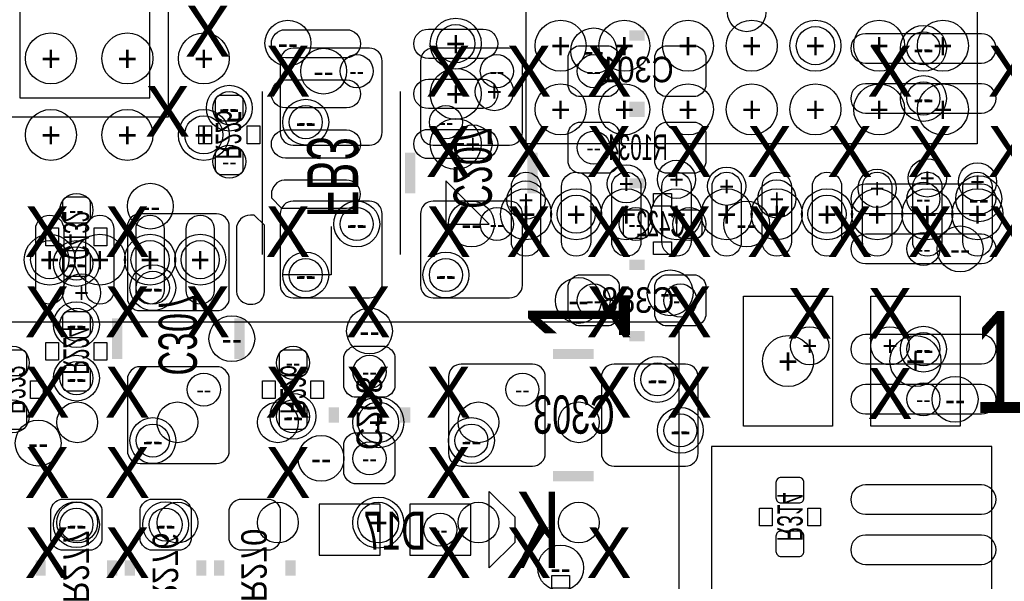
# Model space of a CAD drawing. Extents: x -22 to 398, y -34 to 263.
# Tile 39 of 48: x 39.51 to 49.32, y 41.73 to 47.33. Entities that reach past the tile are written whole.
import ezdxf
from ezdxf.enums import TextEntityAlignment as Align

# ---------------------------------------------------------------- set-up
doc = ezdxf.new("R2010")
doc.units = 0
for name, color, linetype in [('ASSY_BOT', 211, 'CONTINUOUS'), ('BOT', 153, 'CONTINUOUS'), ('DRILL', 254, 'CONTINUOUS'), ('SILK_BOT', 120, 'CONTINUOUS'), ('SILK_TOP', 211, 'CONTINUOUS'), ('TOP', 5, 'CONTINUOUS')]:
    doc.layers.add(name, color=color, linetype=linetype)

# ---------------------------------------------------------------- blocks, each defined once
blk = doc.blocks.new('FIGURE_CIRCLE')
blk.add_circle((0, 0), 0.5)

msp = doc.modelspace()

# ---------------------------------------------------------------- linework, layer by layer
at = {"layer": 'BOT'}
for points in [[(39.511478, 47.570898), (39.511478, 46.554898), (40.806878, 46.554898), (40.806878, 47.570898)], [(43.102784, 41.99382), (43.102784, 42.50182), (42.493184, 42.50182), (42.493184, 41.99382)], [(44.007024, 41.99382), (44.007024, 42.50182), (43.397424, 42.50182), (43.397424, 41.99382)]]:
    msp.add_lwpolyline(points, close=True, dxfattribs=at)
for points in [[(49.095152, 47.193454), (47.939452, 47.193454, 1), (47.939452, 46.901354), (49.095152, 46.901354, 1)], [(42.996104, 47.04842), (42.234104, 47.04842, 0.414214), (42.107104, 46.92142), (42.107104, 46.21022, 0.414214), (42.234104, 46.08322), (42.996104, 46.08322, 0.414214), (43.123104, 46.21022), (43.123104, 46.92142, 0.414214)], [(44.393104, 47.04842), (43.631104, 47.04842, 0.414214), (43.504104, 46.92142), (43.504104, 46.21022, 0.414214), (43.631104, 46.08322), (44.393104, 46.08322, 0.414214), (44.520104, 46.21022), (44.520104, 46.92142, 0.414214)], [(45.078904, 47.07382), (45.383704, 47.07382, -0.294587), (45.485304, 46.97222), (45.485304, 46.66742, -0.294587), (45.383704, 46.56582), (45.078904, 46.56582, -0.294587), (44.977304, 46.66742), (44.977304, 46.97222, -0.294587)], [(45.942504, 47.07382), (46.247304, 47.07382, -0.294587), (46.348904, 46.97222), (46.348904, 46.66742, -0.294587), (46.247304, 46.56582), (45.942504, 46.56582, -0.294587), (45.840904, 46.66742), (45.840904, 46.97222, -0.294587)], [(49.095152, 46.693836), (47.939452, 46.693836, 1), (47.939452, 46.401736), (49.095152, 46.401736, 1)], [(41.510204, 46.57852, 0.414214), (41.459404, 46.52772), (41.459404, 46.37532, 0.414214), (41.510204, 46.32452), (41.688004, 46.32452, 0.414214), (41.738804, 46.37532), (41.738804, 46.52772, 0.414214), (41.688004, 46.57852)], [(45.078904, 46.31182), (45.383704, 46.31182, -0.294587), (45.485304, 46.21022), (45.485304, 45.90542, -0.294587), (45.383704, 45.80382), (45.078904, 45.80382, -0.294587), (44.977304, 45.90542), (44.977304, 46.21022, -0.294587)], [(45.942504, 46.31182), (46.247304, 46.31182, -0.294587), (46.348904, 46.21022), (46.348904, 45.90542, -0.294587), (46.247304, 45.80382), (45.942504, 45.80382, -0.294587), (45.840904, 45.90542), (45.840904, 46.21022, -0.294587)], [(41.510204, 46.04512, 0.414214), (41.459404, 45.99432), (41.459404, 45.84192, 0.414214), (41.510204, 45.79112), (41.688004, 45.79112, 0.414214), (41.738804, 45.84192), (41.738804, 45.99432, 0.414214), (41.688004, 46.04512)], [(49.095152, 45.693838), (47.939452, 45.693838, 1), (47.939452, 45.401738), (49.095152, 45.401738, 1)], [(40.164004, 45.30852, 0.414214), (40.214804, 45.35932), (40.214804, 45.51172, 0.414214), (40.164004, 45.56252), (39.986204, 45.56252, 0.414214), (39.935404, 45.51172), (39.935404, 45.35932, 0.414214), (39.986204, 45.30852)], [(42.996104, 45.52442), (42.234104, 45.52442, 0.414214), (42.107104, 45.39742), (42.107104, 44.68622, 0.414214), (42.234104, 44.55922), (42.996104, 44.55922, 0.414214), (43.123104, 44.68622), (43.123104, 45.39742, 0.414214)], [(44.393104, 45.52442), (43.631104, 45.52442, 0.414214), (43.504104, 45.39742), (43.504104, 44.68622, 0.414214), (43.631104, 44.55922), (44.393104, 44.55922, 0.414214), (44.520104, 44.68622), (44.520104, 45.39742, 0.414214)], [(41.472104, 45.39742), (40.710104, 45.39742, 0.414214), (40.583104, 45.27042), (40.583104, 44.55922, 0.414214), (40.710104, 44.43222), (41.472104, 44.43222, 0.414214), (41.599104, 44.55922), (41.599104, 45.27042, 0.414214)], [(45.777404, 45.38472, 0.414214), (45.726604, 45.43552), (45.574204, 45.43552, 0.414214), (45.523404, 45.38472), (45.523404, 45.20692, 0.414214), (45.574204, 45.15612), (45.726604, 45.15612, 0.414214), (45.777404, 45.20692)], [(46.310804, 45.38472, 0.414214), (46.260004, 45.43552), (46.107604, 45.43552, 0.414214), (46.056804, 45.38472), (46.056804, 45.20692, 0.414214), (46.107604, 45.15612), (46.260004, 45.15612, 0.414214), (46.310804, 45.20692)], [(49.095152, 45.193966), (47.939452, 45.193966, 1), (47.939452, 44.901866), (49.095152, 44.901866, 1)], [(39.986204, 45.02912, 0.414214), (39.935404, 44.97832), (39.935404, 44.82592, 0.414214), (39.986204, 44.77512), (40.164004, 44.77512, 0.414214), (40.214804, 44.82592), (40.214804, 44.97832, 0.414214), (40.164004, 45.02912)], [(45.078904, 44.78782), (45.383704, 44.78782, -0.294587), (45.485304, 44.68622), (45.485304, 44.38142, -0.294587), (45.383704, 44.27982), (45.078904, 44.27982, -0.294587), (44.977304, 44.38142), (44.977304, 44.68622, -0.294587)], [(45.942504, 44.78782), (46.247304, 44.78782, -0.294587), (46.348904, 44.68622), (46.348904, 44.38142, -0.294587), (46.247304, 44.27982), (45.942504, 44.27982, -0.294587), (45.840904, 44.38142), (45.840904, 44.68622, -0.294587)], [(40.164004, 44.16552, 0.414214), (40.214804, 44.21632), (40.214804, 44.36872, 0.414214), (40.164004, 44.41952), (39.986204, 44.41952, 0.414214), (39.935404, 44.36872), (39.935404, 44.21632, 0.414214), (39.986204, 44.16552)], [(49.095152, 44.193968), (47.939452, 44.193968, 1), (47.939452, 43.901868), (49.095152, 43.901868, 1)], [(43.250104, 43.97502), (43.250104, 43.67022, -0.294587), (43.148504, 43.56862), (42.843704, 43.56862, -0.294587), (42.742104, 43.67022), (42.742104, 43.97502, -0.294587), (42.843704, 44.07662), (43.148504, 44.07662, -0.294587)], [(39.529004, 43.78452, 0.414214), (39.579804, 43.83532), (39.579804, 43.98772, 0.414214), (39.529004, 44.03852), (39.351204, 44.03852, 0.414214), (39.300404, 43.98772), (39.300404, 43.83532, 0.414214), (39.351204, 43.78452)], [(42.323004, 43.78452, 0.414214), (42.373804, 43.83532), (42.373804, 43.98772, 0.414214), (42.323004, 44.03852), (42.145204, 44.03852, 0.414214), (42.094404, 43.98772), (42.094404, 43.83532, 0.414214), (42.145204, 43.78452)], [(40.164004, 43.63212, 0.414214), (40.214804, 43.68292), (40.214804, 43.83532, 0.414214), (40.164004, 43.88612), (39.986204, 43.88612, 0.414214), (39.935404, 43.83532), (39.935404, 43.68292, 0.414214), (39.986204, 43.63212)], [(41.472104, 43.87342), (40.710104, 43.87342, 0.414214), (40.583104, 43.74642), (40.583104, 43.03522, 0.414214), (40.710104, 42.90822), (41.472104, 42.90822, 0.414214), (41.599104, 43.03522), (41.599104, 43.74642, 0.414214)], [(43.783504, 43.77182), (43.783504, 43.00982, 0.414214), (43.910504, 42.88282), (44.621704, 42.88282, 0.414214), (44.748704, 43.00982), (44.748704, 43.77182, 0.414214), (44.621704, 43.89882), (43.910504, 43.89882, 0.414214)], [(45.307504, 43.77182), (45.307504, 43.00982, 0.414214), (45.434504, 42.88282), (46.145704, 42.88282, 0.414214), (46.272704, 43.00982), (46.272704, 43.77182, 0.414214), (46.145704, 43.89882), (45.434504, 43.89882, 0.414214)], [(49.095152, 43.69435), (47.939452, 43.69435, 1), (47.939452, 43.40225), (49.095152, 43.40225, 1)], [(39.529004, 43.25112, 0.414214), (39.579804, 43.30192), (39.579804, 43.45432, 0.414214), (39.529004, 43.50512), (39.351204, 43.50512, 0.414214), (39.300404, 43.45432), (39.300404, 43.30192, 0.414214), (39.351204, 43.25112)], [(42.323004, 43.25112, 0.414214), (42.373804, 43.30192), (42.373804, 43.45432, 0.414214), (42.323004, 43.50512), (42.145204, 43.50512, 0.414214), (42.094404, 43.45432), (42.094404, 43.30192, 0.414214), (42.145204, 43.25112)], [(43.250104, 43.11142), (43.250104, 42.80662, -0.294587), (43.148504, 42.70502), (42.843704, 42.70502, -0.294587), (42.742104, 42.80662), (42.742104, 43.11142, -0.294587), (42.843704, 43.21302), (43.148504, 43.21302, -0.294587)], [(47.276004, 42.51452, 0.414214), (47.326804, 42.56532), (47.326804, 42.71772, 0.414214), (47.276004, 42.76852), (47.098204, 42.76852, 0.414214), (47.047404, 42.71772), (47.047404, 42.56532, 0.414214), (47.098204, 42.51452)], [(49.095152, 42.694352), (47.939452, 42.694352, 1), (47.939452, 42.402252), (49.095152, 42.402252, 1)], [(39.821104, 42.14622), (39.821104, 42.45102, -0.294587), (39.922704, 42.55262), (40.227504, 42.55262, -0.294587), (40.329104, 42.45102), (40.329104, 42.14622, -0.294587), (40.227504, 42.04462), (39.922704, 42.04462, -0.294587)], [(40.710104, 42.14622), (40.710104, 42.45102, -0.294587), (40.811704, 42.55262), (41.116504, 42.55262, -0.294587), (41.218104, 42.45102), (41.218104, 42.14622, -0.294587), (41.116504, 42.04462), (40.811704, 42.04462, -0.294587)], [(41.599104, 42.14622), (41.599104, 42.45102, -0.294587), (41.700704, 42.55262), (42.005504, 42.55262, -0.294587), (42.107104, 42.45102), (42.107104, 42.14622, -0.294587), (42.005504, 42.04462), (41.700704, 42.04462, -0.294587)], [(47.276004, 41.98112, 0.414214), (47.326804, 42.03192), (47.326804, 42.18432, 0.414214), (47.276004, 42.23512), (47.098204, 42.23512, 0.414214), (47.047404, 42.18432), (47.047404, 42.03192, 0.414214), (47.098204, 41.98112)], [(49.095152, 42.19448), (47.939452, 42.19448, 1), (47.939452, 41.90238), (49.095152, 41.90238, 1)]]:
    msp.add_lwpolyline(points, format="xyb", close=True, dxfattribs=at)
at = {"layer": 'SILK_BOT'}
for points in [[(37.128704, 49.56302), (40.989504, 49.56302), (40.989504, 46.36262), (37.128704, 46.36262)], [(41.294304, 46.27372), (41.421304, 46.27372), (41.421304, 46.09592), (41.294304, 46.09592)], [(41.776904, 46.27372), (41.903904, 46.27372), (41.903904, 46.09592), (41.776904, 46.09592)], [(46.006004, 45.60062), (46.006004, 45.47362), (45.828204, 45.47362), (45.828204, 45.60062)], [(39.897304, 45.07992), (39.770304, 45.07992), (39.770304, 45.25772), (39.897304, 45.25772)], [(40.379904, 45.07992), (40.252904, 45.07992), (40.252904, 45.25772), (40.379904, 45.25772)], [(46.006004, 45.11802), (46.006004, 44.99102), (45.828204, 44.99102), (45.828204, 45.11802)], [(39.897304, 43.93692), (39.770304, 43.93692), (39.770304, 44.11472), (39.897304, 44.11472)], [(40.379904, 43.93692), (40.252904, 43.93692), (40.252904, 44.11472), (40.379904, 44.11472)], [(39.744904, 43.55592), (39.617904, 43.55592), (39.617904, 43.73372), (39.744904, 43.73372)], [(42.056304, 43.55592), (41.929304, 43.55592), (41.929304, 43.73372), (42.056304, 43.73372)], [(42.538904, 43.55592), (42.411904, 43.55592), (42.411904, 43.73372), (42.538904, 43.73372)], [(44.189904, 41.86682), (44.189904, 42.62882), (44.443904, 42.37482), (44.443904, 42.12082)], [(47.009304, 42.28592), (46.882304, 42.28592), (46.882304, 42.46372), (47.009304, 42.46372)], [(47.491904, 42.28592), (47.364904, 42.28592), (47.364904, 42.46372), (47.491904, 42.46372)], [(44.990004, 41.79062), (44.990004, 41.66362), (44.812204, 41.66362), (44.812204, 41.79062)]]:
    msp.add_lwpolyline(points, close=True, dxfattribs=at)
at = {"layer": 'SILK_BOT', "const_width": 0.1016}
for points in [[(45.586904, 47.17542), (45.739304, 47.17542)], [(45.586904, 46.46422), (45.739304, 46.46422)], [(45.586904, 46.41342), (45.739304, 46.41342)], [(43.402504, 45.60062), (43.402504, 46.00702)], [(44.621704, 45.60062), (44.621704, 46.00702)], [(45.586904, 45.70222), (45.739304, 45.70222)], [(45.586904, 44.88942), (45.739304, 44.88942)], [(40.481504, 43.94962), (40.481504, 44.35602)], [(41.700704, 43.94962), (41.700704, 44.35602)], [(45.586904, 44.17822), (45.739304, 44.17822)], [(45.231304, 44.00042), (44.824904, 44.00042)], [(42.640504, 43.46702), (42.640504, 43.31462)], [(43.351704, 43.46702), (43.351704, 43.31462)], [(45.231304, 42.78122), (44.824904, 42.78122)], [(39.719504, 41.79062), (39.719504, 41.94302)], [(40.430704, 41.79062), (40.430704, 41.94302)], [(40.608504, 41.79062), (40.608504, 41.94302)], [(41.319704, 41.79062), (41.319704, 41.94302)], [(41.497504, 41.79062), (41.497504, 41.94302)], [(42.208704, 41.79062), (42.208704, 41.94302)]]:
    msp.add_lwpolyline(points, dxfattribs=at)
at = {"layer": 'SILK_BOT'}
for points in [[(41.929304, 44.99102), (41.929304, 46.61662)], [(43.300904, 46.61662), (43.300904, 44.99102)]]:
    msp.add_lwpolyline(points, dxfattribs=at)
at = {"layer": 'SILK_TOP'}
for points in [[(43.758104, 45.72762), (43.758104, 45.29582), (44.189904, 45.29582), (43.758104, 45.72762)], [(42.615104, 45.27042), (42.615104, 44.78782), (42.132504, 44.78782)], [(46.08322, 44.318936), (35.082988, 44.318936), (35.082988, 33.318704), (46.08322, 33.318704), (46.08322, 44.318936)]]:
    msp.add_lwpolyline(points, dxfattribs=at)
msp.add_lwpolyline([(49.200054, 38.4556), (49.200054, 43.0784), (46.406054, 43.0784), (46.406054, 38.4556)], close=True, dxfattribs=at)
at = {"layer": 'TOP'}
for points in [[(49.054004, 46.09592), (44.558204, 46.09592), (44.558204, 50.59172), (49.054004, 50.59172)], [(47.612554, 43.2816), (46.723554, 43.2816), (46.723554, 44.577), (47.612554, 44.577)], [(48.882554, 43.2816), (47.993554, 43.2816), (47.993554, 44.577), (48.882554, 44.577)]]:
    msp.add_lwpolyline(points, close=True, dxfattribs=at)
for points in [[(42.157904, 47.233586), (42.767504, 47.233586, -1), (42.767504, 46.954186), (42.157904, 46.954186, -1)], [(43.583098, 47.239936), (44.129198, 47.239936, -1), (44.129198, 46.947836), (43.583098, 46.947836, -1)], [(42.157904, 46.73346), (42.767504, 46.73346, -1), (42.767504, 46.45406), (42.157904, 46.45406, -1)], [(43.583098, 46.73981), (44.129198, 46.73981, -1), (44.129198, 46.44771), (43.583098, 46.44771, -1)], [(42.157904, 46.233588), (42.767504, 46.233588, -1), (42.767504, 45.954188), (42.157904, 45.954188, -1)], [(43.583098, 46.239938), (44.129198, 46.239938, -1), (44.129198, 45.947838), (43.583098, 45.947838, -1)], [(42.767504, 45.733462), (42.145204, 45.733462, 0.386607), (42.018204, 45.593762), (42.018204, 45.555662), (42.119804, 45.454062), (42.767504, 45.454062, 0.414214), (42.907204, 45.593762, 0.414214)], [(44.702222, 45.666914), (44.702222, 45.120814, -1), (44.410122, 45.120814), (44.410122, 45.666914, -1)], [(45.202094, 45.666914), (45.202094, 45.120814, -1), (44.909994, 45.120814), (44.909994, 45.666914, -1)], [(45.70222, 45.666914), (45.70222, 45.120814, -1), (45.41012, 45.120814), (45.41012, 45.666914, -1)], [(46.202092, 45.666914), (46.202092, 45.120814, -1), (45.909992, 45.120814), (45.909992, 45.666914, -1)], [(46.702218, 45.666914), (46.702218, 45.120814, -1), (46.410118, 45.120814), (46.410118, 45.666914, -1)], [(47.20209, 45.666914), (47.20209, 45.120814, -1), (46.90999, 45.120814), (46.90999, 45.666914, -1)], [(47.702216, 45.666914), (47.702216, 45.120814, -1), (47.410116, 45.120814), (47.410116, 45.666914, -1)], [(48.202088, 45.666914), (48.202088, 45.120814, -1), (47.909988, 45.120814), (47.909988, 45.666914, -1)], [(48.702214, 45.666914), (48.702214, 45.120814, -1), (48.410114, 45.120814), (48.410114, 45.666914, -1)], [(49.202086, 45.666914), (49.202086, 45.120814, -1), (48.909986, 45.120814), (48.909986, 45.666914, -1)], [(39.948866, 45.24502), (39.948866, 44.63542, -1), (39.669466, 44.63542), (39.669466, 45.24502, -1)], [(40.448738, 45.24502), (40.448738, 44.63542, -1), (40.169338, 44.63542), (40.169338, 45.24502, -1)], [(40.948864, 45.24502), (40.948864, 44.63542, -1), (40.669464, 44.63542), (40.669464, 45.24502, -1)], [(41.448736, 45.24502), (41.448736, 44.63542, -1), (41.169336, 44.63542), (41.169336, 45.24502, -1)], [(41.809162, 44.49572), (41.833546, 44.49572, 0.386263), (41.948862, 44.62272), (41.948862, 45.28312), (41.847262, 45.38472), (41.809162, 45.38472, 0.414214), (41.669462, 45.24502), (41.669462, 44.62272, 0.386607)]]:
    msp.add_lwpolyline(points, format="xyb", close=True, dxfattribs=at)
for centre in [(40.083232, 43.318938), (41.082976, 43.318938), (42.083228, 43.318938), (43.083226, 43.318938), (44.083224, 43.318938), (45.083222, 43.318938), (40.083232, 42.31894), (41.082976, 42.31894), (42.083228, 42.31894), (43.083226, 42.31894), (44.083224, 42.31894), (45.083222, 42.31894)]:
    msp.add_circle(centre, 0.2032, dxfattribs=at)

# ---------------------------------------------------------------- block references
at = {"layer": 'DRILL'}
for p, xscale, yscale in [((46.755304, 47.40402), 0.381, 0.381), ((42.183304, 47.09922), 0.4572, 0.4572), ((43.856148, 47.093886), 0.508, 0.508), ((44.901104, 47.07382), 0.508, 0.508), ((45.536104, 47.07382), 0.508, 0.508), ((46.171104, 47.07382), 0.508, 0.508), ((46.806104, 47.07382), 0.508, 0.508), ((47.441104, 47.07382), 0.508, 0.508), ((48.076104, 47.07382), 0.508, 0.508), ((48.711104, 47.07382), 0.508, 0.508), ((43.856148, 47.093886), 0.381, 0.381), ((45.231304, 47.02302), 0.4572, 0.4572), ((47.441104, 47.07382), 0.381, 0.381), ((48.517302, 47.047404), 0.4572, 0.4572), ((48.517302, 47.047404), 0.3302, 0.3302), ((39.821104, 46.94682), 0.508, 0.508), ((40.583104, 46.94682), 0.508, 0.508), ((41.345104, 46.94682), 0.508, 0.508), ((42.538904, 46.81982), 0.4572, 0.4572), ((42.869104, 46.81982), 0.3302, 0.3302), ((44.266104, 46.81982), 0.3302, 0.3302), ((45.231304, 46.81982), 0.3302, 0.3302), ((43.856148, 46.59376), 0.508, 0.508), ((44.240704, 46.61662), 0.381, 0.381), ((48.517302, 46.547786), 0.4572, 0.4572), ((41.599104, 46.45152), 0.4572, 0.4572), ((41.599104, 46.45152), 0.3302, 0.3302), ((44.901104, 46.43882), 0.508, 0.508), ((45.536104, 46.43882), 0.508, 0.508), ((46.171104, 46.43882), 0.508, 0.508), ((46.806104, 46.43882), 0.508, 0.508), ((47.441104, 46.43882), 0.508, 0.508), ((48.076104, 46.43882), 0.508, 0.508), ((48.517302, 46.547786), 0.3302, 0.3302), ((48.711104, 46.43882), 0.508, 0.508), ((42.361104, 46.31182), 0.4572, 0.4572), ((39.821104, 46.18482), 0.508, 0.508), ((40.583104, 46.18482), 0.508, 0.508), ((41.345104, 46.18482), 0.508, 0.508), ((42.361104, 46.31182), 0.3302, 0.3302), ((43.758104, 46.31182), 0.3302, 0.3302), ((41.345104, 46.18482), 0.381, 0.381), ((43.856148, 46.093888), 0.508, 0.508), ((44.026836, 46.093888), 0.381, 0.381), ((45.231304, 46.05782), 0.3302, 0.3302), ((41.599104, 45.91812), 0.3302, 0.3302), ((46.056042, 45.741082), 0.381, 0.381), ((48.556164, 45.75556), 0.381, 0.381), ((45.55617, 45.696886), 0.381, 0.381), ((46.556168, 45.672756), 0.381, 0.381), ((48.056038, 45.65142), 0.381, 0.381), ((49.056036, 45.716952), 0.381, 0.381), ((47.05604, 45.546264), 0.381, 0.381), ((49.068736, 45.547788), 0.4572, 0.4572), ((40.811704, 45.47362), 0.4572, 0.4572), ((44.556172, 45.393864), 0.508, 0.508), ((44.556172, 45.535088), 0.381, 0.381), ((45.056044, 45.393864), 0.508, 0.508), ((45.55617, 45.393864), 0.508, 0.508), ((46.056042, 45.393864), 0.508, 0.508), ((46.556168, 45.393864), 0.508, 0.508), ((47.05604, 45.393864), 0.508, 0.508), ((47.556166, 45.393864), 0.508, 0.508), ((48.056038, 45.393864), 0.508, 0.508), ((48.556164, 45.393864), 0.508, 0.508), ((48.517302, 45.547788), 0.3302, 0.3302), ((49.056036, 45.393864), 0.508, 0.508), ((40.075104, 45.43552), 0.3302, 0.3302), ((45.056044, 45.393864), 0.381, 0.381), ((47.556166, 45.393864), 0.381, 0.381), ((42.869104, 45.29582), 0.4572, 0.4572), ((42.869104, 45.29582), 0.3302, 0.3302), ((44.012104, 45.29582), 0.4572, 0.4572), ((44.266104, 45.29582), 0.3302, 0.3302), ((45.650404, 45.29582), 0.3302, 0.3302), ((46.183804, 45.29582), 0.3302, 0.3302), ((46.755304, 45.29582), 0.4572, 0.4572), ((48.882808, 45.047916), 0.4572, 0.4572), ((39.809166, 44.94022), 0.508, 0.508), ((40.309038, 44.94022), 0.508, 0.508), ((40.809164, 44.94022), 0.508, 0.508), ((41.309036, 44.94022), 0.508, 0.508), ((48.517302, 45.047916), 0.3302, 0.3302), ((39.809166, 44.94022), 0.381, 0.381), ((40.075104, 44.90212), 0.4572, 0.4572), ((40.075104, 44.90212), 0.3302, 0.3302), ((40.809164, 44.94022), 0.381, 0.381), ((41.309036, 44.94022), 0.381, 0.381), ((42.361104, 44.78782), 0.4572, 0.4572), ((42.361104, 44.78782), 0.3302, 0.3302), ((43.758104, 44.78782), 0.4572, 0.4572), ((43.758104, 44.78782), 0.3302, 0.3302), ((40.837104, 44.66082), 0.4572, 0.4572), ((40.125904, 44.61002), 0.381, 0.381), ((40.837104, 44.66082), 0.3302, 0.3302), ((45.078904, 44.53382), 0.4572, 0.4572), ((45.993304, 44.61002), 0.4572, 0.4572), ((45.231304, 44.53382), 0.3302, 0.3302), ((46.094904, 44.53382), 0.3302, 0.3302), ((40.075104, 44.29252), 0.4572, 0.4572), ((40.075104, 44.29252), 0.3302, 0.3302), ((42.996104, 44.22902), 0.4572, 0.4572), ((41.624504, 44.15282), 0.4572, 0.4572), ((47.383954, 44.0817), 0.381, 0.381), ((48.184054, 44.0817), 0.381, 0.381), ((48.517302, 44.047918), 0.4572, 0.4572), ((47.168054, 43.9293), 0.508, 0.508), ((48.438054, 43.9293), 0.508, 0.508), ((48.517302, 44.047918), 0.3302, 0.3302), ((39.440104, 43.91152), 0.3302, 0.3302), ((42.234104, 43.91152), 0.3302, 0.3302), ((40.075104, 43.75912), 0.4572, 0.4572), ((42.996104, 43.82262), 0.3302, 0.3302), ((45.866304, 43.74642), 0.4572, 0.4572), ((40.075104, 43.75912), 0.3302, 0.3302), ((45.866304, 43.74642), 0.3302, 0.3302), ((41.345104, 43.64482), 0.3302, 0.3302), ((44.520104, 43.64482), 0.3302, 0.3302), ((48.833024, 43.5483), 0.4572, 0.4572), ((48.517302, 43.5483), 0.3302, 0.3302), ((42.234104, 43.37812), 0.4572, 0.4572), ((43.083226, 43.318938), 0.508, 0.508), ((39.440104, 43.37812), 0.3302, 0.3302), ((42.234104, 43.37812), 0.3302, 0.3302), ((46.094904, 43.23842), 0.4572, 0.4572), ((46.094904, 43.23842), 0.3302, 0.3302), ((39.694104, 43.11142), 0.4572, 0.4572), ((40.837104, 43.13682), 0.4572, 0.4572), ((40.837104, 43.13682), 0.3302, 0.3302), ((44.012104, 43.13682), 0.4572, 0.4572), ((44.012104, 43.13682), 0.3302, 0.3302), ((42.513504, 42.95902), 0.4572, 0.4572), ((42.996104, 42.95902), 0.3302, 0.3302), ((40.075104, 42.29862), 0.4572, 0.4572), ((40.964104, 42.29862), 0.4572, 0.4572), ((43.083226, 42.31894), 0.508, 0.508), ((40.075104, 42.29862), 0.3302, 0.3302), ((40.964104, 42.29862), 0.3302, 0.3302), ((43.702224, 42.24782), 0.3302, 0.3302), ((44.901104, 41.86682), 0.4572, 0.4572)]:
    msp.add_blockref('FIGURE_CIRCLE', p, dxfattribs=dict(at, xscale=xscale, yscale=yscale))

# ---------------------------------------------------------------- texts
at = {"layer": 'ASSY_BOT', "text_generation_flag": 2}
for s, height, width, p in [('C301', 0.254, 0.9, (45.663104, 46.709584)), ('R1034', 0.254, 0.6, (45.669454, 45.934884)), ('C422', 0.254, 0.6, (45.898054, 45.172884)), ('C388', 0.254, 0.9, (45.669454, 44.410884)), ('C303', 0.381, 0.666667, (45.0342, 43.2054))]:
    msp.add_text(s, height=height, dxfattribs=dict(at, width=width)).set_placement(p, align=Align.CENTER)
for s, height, width, p in [('R225', 0.254, 0.6, (41.463468, 46.18482)), ('C207', 0.381, 0.666667, (43.834304, 45.85462)), ('FB3', 0.508, 0.65, (42.375836, 45.76572)), ('C432', 0.254, 0.6, (39.946072, 45.18152)), ('C307', 0.381, 0.666667, (40.894254, 44.19092)), ('R224', 0.254, 0.6, (39.946072, 44.03852)), ('R223', 0.254, 0.6, (39.313104, 43.64482)), ('R226', 0.254, 0.6, (42.107104, 43.64482)), ('C208', 0.254, 0.9, (42.866818, 43.4086)), ('R314', 0.254, 0.6, (47.060104, 42.37482)), ('R277', 0.254, 0.9, (39.946072, 41.87952)), ('R276', 0.254, 0.9, (40.835072, 41.85412)), ('R270', 0.254, 0.9, (41.717468, 41.89222))]:
    msp.add_text(s, height=height, rotation=270, dxfattribs=dict(at, width=width)).set_placement(p, align=Align.CENTER)
at = {"layer": 'ASSY_BOT', "text_generation_flag": 2, "width": 0.666667}
msp.add_text('D17', height=0.381, dxfattribs=at).set_placement((43.55973, 42.048176))
at = {"layer": 'DRILL'}
for s, height, p in [('X', 0.508, (41.383204, 47.21987)), ('+', 0.254, (43.856148, 47.093886)), ('+', 0.1905, (43.856148, 47.093886)), ('+', 0.254, (44.901104, 47.07382)), ('+', 0.254, (45.536104, 47.07382)), ('+', 0.254, (46.171104, 47.07382)), ('+', 0.254, (46.806104, 47.07382)), ('+', 0.254, (47.441104, 47.07382)), ('+', 0.1905, (47.441104, 47.07382)), ('+', 0.254, (48.076104, 47.07382)), ('+', 0.254, (48.711104, 47.07382)), ('+', 0.254, (39.821104, 46.94682)), ('+', 0.254, (40.583104, 46.94682)), ('+', 0.254, (41.345104, 46.94682)), ('X', 0.508, (42.183304, 46.81982)), ('--', 0.2286, (42.183304, 47.09922)), ('X', 0.508, (43.783504, 46.81982)), ('X', 0.508, (44.583604, 46.81982)), ('X', 0.508, (45.383704, 46.81982)), ('X', 0.508, (48.184054, 46.81982)), ('--', 0.2286, (48.517302, 47.047404)), ('--', 0.1651, (48.517302, 47.047404)), ('X', 0.508, (49.384204, 46.81982)), ('--', 0.2286, (45.231304, 47.02302)), ('--', 0.2286, (42.538904, 46.81982)), ('--', 0.1651, (42.869104, 46.81982)), ('--', 0.1651, (44.266104, 46.81982)), ('--', 0.1651, (45.231304, 46.81982)), ('X', 0.508, (40.983154, 46.41977)), ('+', 0.254, (43.856148, 46.59376)), ('+', 0.1905, (44.240704, 46.61662)), ('+', 0.254, (44.901104, 46.43882)), ('+', 0.254, (45.536104, 46.43882)), ('+', 0.254, (46.171104, 46.43882)), ('+', 0.254, (46.806104, 46.43882)), ('+', 0.254, (47.441104, 46.43882)), ('+', 0.254, (48.076104, 46.43882)), ('--', 0.2286, (48.517302, 46.547786)), ('--', 0.1651, (48.517302, 46.547786)), ('+', 0.254, (48.711104, 46.43882)), ('--', 0.2286, (41.599104, 46.45152)), ('--', 0.1651, (41.599104, 46.45152)), ('+', 0.254, (39.821104, 46.18482)), ('+', 0.254, (40.583104, 46.18482)), ('+', 0.254, (41.345104, 46.18482)), ('+', 0.1905, (41.345104, 46.18482)), ('--', 0.2286, (42.361104, 46.31182)), ('--', 0.1651, (42.361104, 46.31182)), ('X', 0.508, (43.783504, 46.01972)), ('--', 0.1651, (43.758104, 46.31182)), ('X', 0.508, (44.583604, 46.01972)), ('X', 0.508, (45.383704, 46.01972)), ('X', 0.508, (46.183804, 46.01972)), ('X', 0.508, (46.983904, 46.01972)), ('X', 0.508, (47.784004, 46.01972)), ('X', 0.508, (48.584104, 46.01972)), ('X', 0.508, (49.384204, 46.01972)), ('+', 0.254, (43.856148, 46.093888)), ('+', 0.1905, (44.026836, 46.093888)), ('--', 0.1651, (45.231304, 46.05782)), ('--', 0.1651, (41.599104, 45.91812)), ('+', 0.1905, (45.55617, 45.696886)), ('+', 0.1905, (46.056042, 45.741082)), ('+', 0.1905, (46.556168, 45.672756)), ('+', 0.1905, (48.556164, 45.75556)), ('+', 0.1905, (49.056036, 45.716952)), ('+', 0.1905, (48.056038, 45.65142)), ('+', 0.1905, (44.556172, 45.535088)), ('+', 0.1905, (47.05604, 45.546264)), ('--', 0.1651, (48.517302, 45.547788)), ('X', 0.508, (39.783004, 45.21962)), ('X', 0.508, (40.583104, 45.21962)), ('--', 0.2286, (40.811704, 45.47362)), ('X', 0.508, (42.183304, 45.21962)), ('X', 0.508, (43.783504, 45.21962)), ('X', 0.508, (44.583604, 45.21962)), ('+', 0.254, (44.556172, 45.393864)), ('+', 0.254, (45.056044, 45.393864)), ('+', 0.1905, (45.056044, 45.393864)), ('X', 0.508, (45.383704, 45.21962)), ('+', 0.254, (45.55617, 45.393864)), ('+', 0.254, (46.056042, 45.393864)), ('X', 0.508, (46.183804, 45.21962)), ('+', 0.254, (46.556168, 45.393864)), ('X', 0.508, (46.983904, 45.21962)), ('+', 0.254, (47.05604, 45.393864)), ('+', 0.254, (47.556166, 45.393864)), ('+', 0.1905, (47.556166, 45.393864)), ('X', 0.508, (47.784004, 45.21962)), ('+', 0.254, (48.056038, 45.393864)), ('X', 0.508, (48.584104, 45.21962)), ('+', 0.254, (48.556164, 45.393864)), ('+', 0.254, (49.056036, 45.393864)), ('--', 0.2286, (49.068736, 45.547788)), ('X', 0.508, (49.384204, 45.21962)), ('--', 0.1651, (40.075104, 45.43552)), ('--', 0.2286, (42.869104, 45.29582)), ('--', 0.1651, (42.869104, 45.29582)), ('--', 0.2286, (44.012104, 45.29582)), ('--', 0.1651, (44.266104, 45.29582)), ('--', 0.1651, (45.650404, 45.29582)), ('--', 0.1651, (46.183804, 45.29582)), ('--', 0.2286, (46.755304, 45.29582)), ('+', 0.254, (39.809166, 44.94022)), ('+', 0.1905, (39.809166, 44.94022)), ('+', 0.254, (40.309038, 44.94022)), ('+', 0.254, (40.809164, 44.94022)), ('+', 0.1905, (40.809164, 44.94022)), ('+', 0.254, (41.309036, 44.94022)), ('+', 0.1905, (41.309036, 44.94022)), ('--', 0.1651, (48.517302, 45.047916)), ('--', 0.2286, (48.882808, 45.047916)), ('--', 0.2286, (40.075104, 44.90212)), ('--', 0.1651, (40.075104, 44.90212)), ('--', 0.2286, (42.361104, 44.78782)), ('--', 0.1651, (42.361104, 44.78782)), ('--', 0.2286, (43.758104, 44.78782)), ('--', 0.1651, (43.758104, 44.78782)), ('X', 0.508, (39.783004, 44.41952)), ('+', 0.1905, (40.125904, 44.61002)), ('X', 0.508, (40.583104, 44.41952)), ('X', 0.508, (41.383204, 44.41952)), ('X', 0.508, (42.983404, 44.41952)), ('X', 0.508, (45.383704, 44.41952)), ('X', 0.508, (46.183804, 44.41952)), ('X', 0.508, (47.383954, 44.40555)), ('X', 0.508, (48.184054, 44.40555)), ('--', 0.2286, (40.837104, 44.66082)), ('--', 0.1651, (40.837104, 44.66082)), ('--', 0.2286, (45.993304, 44.61002)), ('--', 0.2286, (45.078904, 44.53382)), ('--', 0.1651, (45.231304, 44.53382)), ('--', 0.1651, (46.094904, 44.53382)), ('--', 0.2286, (40.075104, 44.29252)), ('--', 0.1651, (40.075104, 44.29252)), ('--', 0.2286, (42.996104, 44.22902)), ('--', 0.2286, (41.624504, 44.15282)), ('+', 0.1905, (47.383954, 44.0817)), ('+', 0.1905, (48.184054, 44.0817)), ('+', 0.254, (47.168054, 43.9293)), ('+', 0.254, (48.438054, 43.9293)), ('--', 0.2286, (48.517302, 44.047918)), ('--', 0.1651, (48.517302, 44.047918)), ('X', 0.508, (39.783004, 43.61942)), ('X', 0.508, (40.583104, 43.61942)), ('X', 0.508, (42.183304, 43.61942)), ('--', 0.1651, (42.234104, 43.91152)), ('X', 0.508, (42.983404, 43.61942)), ('X', 0.508, (43.783504, 43.61942)), ('X', 0.508, (45.383704, 43.61942)), ('X', 0.508, (46.183804, 43.61942)), ('--', 0.1651, (42.996104, 43.82262)), ('X', 0.508, (48.184054, 43.60545)), ('--', 0.2286, (40.075104, 43.75912)), ('--', 0.1651, (40.075104, 43.75912)), ('--', 0.2286, (45.866304, 43.74642)), ('--', 0.1651, (45.866304, 43.74642)), ('--', 0.1651, (41.345104, 43.64482)), ('--', 0.1651, (44.520104, 43.64482)), ('--', 0.1651, (48.517302, 43.5483)), ('--', 0.2286, (48.833024, 43.5483)), ('+', 0.254, (43.083226, 43.318938)), ('--', 0.2286, (42.234104, 43.37812)), ('--', 0.1651, (42.234104, 43.37812)), ('--', 0.2286, (46.094904, 43.23842)), ('--', 0.1651, (46.094904, 43.23842)), ('--', 0.2286, (39.694104, 43.11142)), ('--', 0.2286, (40.837104, 43.13682)), ('--', 0.1651, (40.837104, 43.13682)), ('--', 0.2286, (44.012104, 43.13682)), ('--', 0.1651, (44.012104, 43.13682)), ('X', 0.508, (39.783004, 42.81932)), ('X', 0.508, (40.583104, 42.81932)), ('X', 0.508, (42.183304, 42.81932)), ('X', 0.508, (43.783504, 42.81932)), ('--', 0.2286, (42.513504, 42.95902)), ('--', 0.1651, (42.996104, 42.95902)), ('+', 0.254, (43.083226, 42.31894)), ('X', 0.508, (39.783004, 42.01922)), ('--', 0.2286, (40.075104, 42.29862)), ('--', 0.1651, (40.075104, 42.29862)), ('X', 0.508, (40.583104, 42.01922)), ('--', 0.2286, (40.964104, 42.29862)), ('--', 0.1651, (40.964104, 42.29862)), ('X', 0.508, (43.783504, 42.01922)), ('--', 0.1651, (43.702224, 42.24782)), ('X', 0.508, (44.583604, 42.01922)), ('X', 0.508, (45.383704, 42.01922)), ('--', 0.2286, (44.901104, 41.86682))]:
    msp.add_text(s, height=height, dxfattribs=at).set_placement(p, align=Align.MIDDLE_CENTER)
at = {"layer": 'SILK_BOT', "text_generation_flag": 2, "width": 0.666667}
msp.add_text('K', height=0.762, dxfattribs=at).set_placement((44.901104, 41.86682))
at = {"layer": 'SILK_TOP', "width": 0.675}
msp.add_text('1', height=1.016, rotation=90, dxfattribs=at).set_placement((45.593, 44.3738), align=Align.CENTER)
msp.add_text('1', height=1.016, dxfattribs=at).set_placement((49.26838, 43.411394), align=Align.CENTER)

doc.saveas('drawing.dxf')
